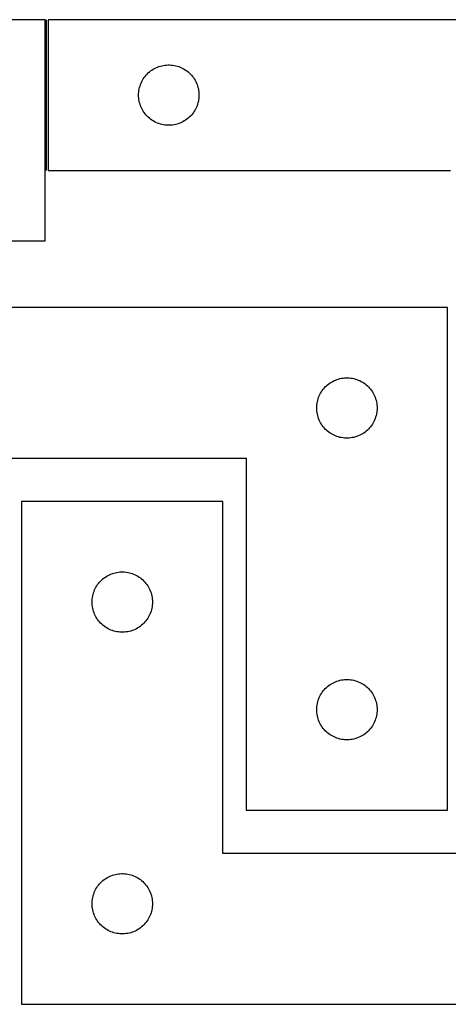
# Model space of a CAD drawing. Header units: millimetres. Extents: x 7 to 1493, y 7 to 496.
# Tile 3 of 5: x 613 to 826, y 7 to 496. Entities that reach past the tile are written whole.
import ezdxf

# ---------------------------------------------------------------- set-up
doc = ezdxf.new("R2010")
doc.units = ezdxf.units.MM
doc.layers.add('COMMON', color=5, linetype='CONTINUOUS', true_color=0x0000ff)
doc.layers.add('CUT', color=7, linetype='CONTINUOUS', true_color=0x000000)

msp = doc.modelspace()

# ---------------------------------------------------------------- linework, layer by layer
at = {"layer": 'COMMON'}
msp.add_line((626.173427, 421.096227), (626.173427, 496.096227), dxfattribs=at)
at = {"layer": 'CUT'}
for p, q in [((625.423426, 496.096227), (445.423426, 496.096227)), ((625.423426, 386.096227), (625.423426, 496.096227)), ((926.923427, 496.096227), (626.923427, 496.096227)), ((626.923427, 496.096227), (626.923427, 421.096227)), ((676.734327, 469.604507), (677.314529, 470.114434)), ((677.314529, 470.114434), (677.920213, 470.593816)), ((677.920213, 470.593816), (678.549771, 471.041382)), ((678.549771, 471.041382), (679.201535, 471.455946)), ((679.201535, 471.455946), (679.873776, 471.836409)), ((679.873776, 471.836409), (680.564711, 472.181761)), ((680.564711, 472.181761), (681.272509, 472.491086)), ((681.272509, 472.491086), (681.995291, 472.763565)), ((681.995291, 472.763565), (682.731142, 472.998475)), ((682.731142, 472.998475), (683.478111, 473.195193)), ((683.478111, 473.195193), (684.234216, 473.353196)), ((684.234216, 473.353196), (684.997452, 473.472067)), ((684.997452, 473.472067), (685.765795, 473.55149)), ((685.765795, 473.55149), (686.537208, 473.591254)), ((686.537208, 473.591254), (687.309646, 473.591254)), ((687.309646, 473.591254), (688.081059, 473.55149)), ((688.081059, 473.55149), (688.849402, 473.472067)), ((688.849402, 473.472067), (689.612638, 473.353196)), ((689.612638, 473.353196), (690.368743, 473.195193)), ((690.368743, 473.195193), (691.115711, 472.998475)), ((691.115711, 472.998475), (691.851563, 472.763565)), ((691.851563, 472.763565), (692.574345, 472.491086)), ((692.574345, 472.491086), (693.282143, 472.181761)), ((693.282143, 472.181761), (693.973078, 471.836409)), ((693.973078, 471.836409), (694.645319, 471.455946)), ((694.645319, 471.455946), (695.297083, 471.041382)), ((695.297083, 471.041382), (695.926641, 470.593816)), ((695.926641, 470.593816), (696.532325, 470.114434)), ((696.532325, 470.114434), (697.112527, 469.604507)), ((673.178673, 464.603036), (673.506121, 465.302634)), ((673.506121, 465.302634), (673.869148, 465.984448)), ((673.869148, 465.984448), (674.266794, 466.64667)), ((674.266794, 466.64667), (674.698002, 467.287543)), ((674.698002, 467.287543), (675.16163, 467.905369)), ((675.16163, 467.905369), (675.656448, 468.498509)), ((675.656448, 468.498509), (676.181144, 469.065389)), ((676.181144, 469.065389), (676.734327, 469.604507)), ((697.112527, 469.604507), (697.66571, 469.065389)), ((697.66571, 469.065389), (698.190406, 468.498509)), ((698.190406, 468.498509), (698.685224, 467.905369)), ((698.685224, 467.905369), (699.148852, 467.287543)), ((699.148852, 467.287543), (699.58006, 466.64667)), ((699.58006, 466.64667), (699.977706, 465.984448)), ((699.977706, 465.984448), (700.340733, 465.302634)), ((700.340733, 465.302634), (700.668181, 464.603036)), ((672.002929, 460.138542), (672.102109, 460.904586)), ((672.102109, 460.904586), (672.240592, 461.664508)), ((672.240592, 461.664508), (672.418011, 462.416294)), ((672.418011, 462.416294), (672.633896, 463.157949)), ((672.633896, 463.157949), (672.887675, 463.887508)), ((672.887675, 463.887508), (673.178673, 464.603036)), ((700.668181, 464.603036), (700.959179, 463.887508)), ((700.959179, 463.887508), (701.212958, 463.157949)), ((701.212958, 463.157949), (701.428843, 462.416294)), ((701.428843, 462.416294), (701.606262, 461.664508)), ((701.606262, 461.664508), (701.744745, 460.904586)), ((701.744745, 460.904586), (701.843925, 460.138542)), ((671.923427, 458.596227), (671.943316, 459.368408)), ((671.943316, 457.824046), (671.923427, 458.596227)), ((671.943316, 459.368408), (672.002929, 460.138542)), ((672.002929, 457.053912), (671.943316, 457.824046)), ((672.102109, 456.287868), (672.002929, 457.053912)), ((672.240592, 455.527946), (672.102109, 456.287868)), ((672.418011, 454.77616), (672.240592, 455.527946)), ((701.606262, 455.527946), (701.428843, 454.77616)), ((701.744745, 456.287868), (701.606262, 455.527946)), ((701.843925, 457.053912), (701.744745, 456.287868)), ((701.843925, 460.138542), (701.903538, 459.368408)), ((701.903538, 457.824046), (701.843925, 457.053912)), ((701.903538, 459.368408), (701.923427, 458.596227)), ((701.923427, 458.596227), (701.903538, 457.824046)), ((672.633896, 454.034504), (672.418011, 454.77616)), ((672.887675, 453.304946), (672.633896, 454.034504)), ((673.178673, 452.589418), (672.887675, 453.304946)), ((673.506121, 451.88982), (673.178673, 452.589418)), ((673.869148, 451.208006), (673.506121, 451.88982)), ((674.266794, 450.545784), (673.869148, 451.208006)), ((674.698002, 449.904911), (674.266794, 450.545784)), ((699.58006, 450.545784), (699.148852, 449.904911)), ((699.977706, 451.208006), (699.58006, 450.545784)), ((700.340733, 451.88982), (699.977706, 451.208006)), ((700.668181, 452.589418), (700.340733, 451.88982)), ((700.959179, 453.304946), (700.668181, 452.589418)), ((701.212958, 454.034504), (700.959179, 453.304946)), ((701.428843, 454.77616), (701.212958, 454.034504)), ((675.16163, 449.287085), (674.698002, 449.904911)), ((675.656448, 448.693945), (675.16163, 449.287085)), ((676.181144, 448.127065), (675.656448, 448.693945)), ((676.734327, 447.587946), (676.181144, 448.127065)), ((677.314529, 447.07802), (676.734327, 447.587946)), ((677.920213, 446.598638), (677.314529, 447.07802)), ((678.549771, 446.151072), (677.920213, 446.598638)), ((679.201535, 445.736508), (678.549771, 446.151072)), ((679.873776, 445.356045), (679.201535, 445.736508)), ((694.645319, 445.736508), (693.973078, 445.356045)), ((695.297083, 446.151072), (694.645319, 445.736508)), ((695.926641, 446.598638), (695.297083, 446.151072)), ((696.532325, 447.07802), (695.926641, 446.598638)), ((697.112527, 447.587946), (696.532325, 447.07802)), ((697.66571, 448.127065), (697.112527, 447.587946)), ((698.190406, 448.693945), (697.66571, 448.127065)), ((698.685224, 449.287085), (698.190406, 448.693945)), ((699.148852, 449.904911), (698.685224, 449.287085)), ((680.564711, 445.010693), (679.873776, 445.356045)), ((681.272509, 444.701367), (680.564711, 445.010693)), ((681.995291, 444.428889), (681.272509, 444.701367)), ((682.731142, 444.193979), (681.995291, 444.428889)), ((683.478111, 443.997261), (682.731142, 444.193979)), ((684.234216, 443.839258), (683.478111, 443.997261)), ((684.997452, 443.720387), (684.234216, 443.839258)), ((685.765795, 443.640964), (684.997452, 443.720387)), ((686.537208, 443.6012), (685.765795, 443.640964)), ((687.309646, 443.6012), (686.537208, 443.6012)), ((688.081059, 443.640964), (687.309646, 443.6012)), ((688.849402, 443.720387), (688.081059, 443.640964)), ((689.612638, 443.839258), (688.849402, 443.720387)), ((690.368743, 443.997261), (689.612638, 443.839258)), ((691.115711, 444.193979), (690.368743, 443.997261)), ((691.851563, 444.428889), (691.115711, 444.193979)), ((692.574345, 444.701367), (691.851563, 444.428889)), ((693.282143, 445.010693), (692.574345, 444.701367)), ((693.973078, 445.356045), (693.282143, 445.010693)), ((626.923427, 421.096227), (826.923427, 421.096227)), ((445.423426, 386.096227), (625.423426, 386.096227)), ((825.423426, 353.039342), (525.423426, 353.039342)), ((825.423426, 103.039342), (825.423426, 353.039342)), ((764.156447, 312.941624), (764.681143, 313.508505)), ((764.681143, 313.508505), (765.234326, 314.047623)), ((765.234326, 314.047623), (765.814528, 314.557549)), ((765.814528, 314.557549), (766.420212, 315.036931)), ((766.420212, 315.036931), (767.04977, 315.484497)), ((767.04977, 315.484497), (767.701534, 315.899062)), ((767.701534, 315.899062), (768.373775, 316.279524)), ((768.373775, 316.279524), (769.06471, 316.624876)), ((769.06471, 316.624876), (769.772508, 316.934202)), ((769.772508, 316.934202), (770.49529, 317.206681)), ((770.49529, 317.206681), (771.231141, 317.44159)), ((771.231141, 317.44159), (771.97811, 317.638308)), ((771.97811, 317.638308), (772.734215, 317.796311)), ((772.734215, 317.796311), (773.497451, 317.915182)), ((773.497451, 317.915182), (774.265794, 317.994605)), ((774.265794, 317.994605), (775.037207, 318.034369)), ((775.037207, 318.034369), (775.809645, 318.034369)), ((775.809645, 318.034369), (776.581058, 317.994605)), ((776.581058, 317.994605), (777.349401, 317.915182)), ((777.349401, 317.915182), (778.112637, 317.796311)), ((778.112637, 317.796311), (778.868742, 317.638308)), ((778.868742, 317.638308), (779.61571, 317.44159)), ((779.61571, 317.44159), (780.351562, 317.206681)), ((780.351562, 317.206681), (781.074344, 316.934202)), ((781.074344, 316.934202), (781.782142, 316.624876)), ((781.782142, 316.624876), (782.473077, 316.279524)), ((782.473077, 316.279524), (783.145318, 315.899062)), ((783.145318, 315.899062), (783.797082, 315.484497)), ((783.797082, 315.484497), (784.42664, 315.036931)), ((784.42664, 315.036931), (785.032324, 314.557549)), ((785.032324, 314.557549), (785.612526, 314.047623)), ((785.612526, 314.047623), (786.165709, 313.508505)), ((786.165709, 313.508505), (786.690405, 312.941624)), ((761.387674, 308.330624), (761.678672, 309.046151)), ((761.678672, 309.046151), (762.00612, 309.745749)), ((762.00612, 309.745749), (762.369147, 310.427563)), ((762.369147, 310.427563), (762.766793, 311.089785)), ((762.766793, 311.089785), (763.198001, 311.730659)), ((763.198001, 311.730659), (763.661629, 312.348484)), ((763.661629, 312.348484), (764.156447, 312.941624)), ((786.690405, 312.941624), (787.185223, 312.348484)), ((787.185223, 312.348484), (787.648851, 311.730659)), ((787.648851, 311.730659), (788.080059, 311.089785)), ((788.080059, 311.089785), (788.477705, 310.427563)), ((788.477705, 310.427563), (788.840732, 309.745749)), ((788.840732, 309.745749), (789.16818, 309.046151)), ((789.16818, 309.046151), (789.459178, 308.330624)), ((760.423426, 303.039342), (760.443315, 303.811524)), ((760.443315, 303.811524), (760.502928, 304.581657)), ((760.502928, 304.581657), (760.602108, 305.347701)), ((760.602108, 305.347701), (760.740591, 306.107623)), ((760.740591, 306.107623), (760.91801, 306.859409)), ((760.91801, 306.859409), (761.133895, 307.601065)), ((761.133895, 307.601065), (761.387674, 308.330624)), ((789.459178, 308.330624), (789.712957, 307.601065)), ((789.712957, 307.601065), (789.928842, 306.859409)), ((789.928842, 306.859409), (790.106261, 306.107623)), ((790.106261, 306.107623), (790.244744, 305.347701)), ((790.244744, 305.347701), (790.343924, 304.581657)), ((790.343924, 304.581657), (790.403537, 303.811524)), ((790.403537, 303.811524), (790.423426, 303.039342)), ((760.443315, 302.267161), (760.423426, 303.039342)), ((760.502928, 301.497027), (760.443315, 302.267161)), ((760.602108, 300.730984), (760.502928, 301.497027)), ((760.740591, 299.971061), (760.602108, 300.730984)), ((760.91801, 299.219275), (760.740591, 299.971061)), ((761.133895, 298.47762), (760.91801, 299.219275)), ((789.928842, 299.219275), (789.712957, 298.47762)), ((790.106261, 299.971061), (789.928842, 299.219275)), ((790.244744, 300.730984), (790.106261, 299.971061)), ((790.343924, 301.497027), (790.244744, 300.730984)), ((790.403537, 302.267161), (790.343924, 301.497027)), ((790.423426, 303.039342), (790.403537, 302.267161)), ((761.387674, 297.748061), (761.133895, 298.47762)), ((761.678672, 297.032534), (761.387674, 297.748061)), ((762.00612, 296.332935), (761.678672, 297.032534)), ((762.369147, 295.651121), (762.00612, 296.332935)), ((762.766793, 294.988899), (762.369147, 295.651121)), ((763.198001, 294.348026), (762.766793, 294.988899)), ((763.661629, 293.7302), (763.198001, 294.348026)), ((787.648851, 294.348026), (787.185223, 293.7302)), ((788.080059, 294.988899), (787.648851, 294.348026)), ((788.477705, 295.651121), (788.080059, 294.988899)), ((788.840732, 296.332935), (788.477705, 295.651121)), ((789.16818, 297.032534), (788.840732, 296.332935)), ((789.459178, 297.748061), (789.16818, 297.032534)), ((789.712957, 298.47762), (789.459178, 297.748061)), ((764.156447, 293.13706), (763.661629, 293.7302)), ((764.681143, 292.57018), (764.156447, 293.13706)), ((765.234326, 292.031062), (764.681143, 292.57018)), ((765.814528, 291.521136), (765.234326, 292.031062)), ((766.420212, 291.041754), (765.814528, 291.521136)), ((767.04977, 290.594187), (766.420212, 291.041754)), ((767.701534, 290.179623), (767.04977, 290.594187)), ((768.373775, 289.79916), (767.701534, 290.179623)), ((769.06471, 289.453808), (768.373775, 289.79916)), ((769.772508, 289.144483), (769.06471, 289.453808)), ((770.49529, 288.872004), (769.772508, 289.144483)), ((771.231141, 288.637094), (770.49529, 288.872004)), ((780.351562, 288.872004), (779.61571, 288.637094)), ((781.074344, 289.144483), (780.351562, 288.872004)), ((781.782142, 289.453808), (781.074344, 289.144483)), ((782.473077, 289.79916), (781.782142, 289.453808)), ((783.145318, 290.179623), (782.473077, 289.79916)), ((783.797082, 290.594187), (783.145318, 290.179623)), ((784.42664, 291.041754), (783.797082, 290.594187)), ((785.032324, 291.521136), (784.42664, 291.041754)), ((785.612526, 292.031062), (785.032324, 291.521136)), ((786.165709, 292.57018), (785.612526, 292.031062)), ((786.690405, 293.13706), (786.165709, 292.57018)), ((787.185223, 293.7302), (786.690405, 293.13706)), ((771.97811, 288.440377), (771.231141, 288.637094)), ((772.734215, 288.282373), (771.97811, 288.440377)), ((773.497451, 288.163502), (772.734215, 288.282373)), ((774.265794, 288.084079), (773.497451, 288.163502)), ((775.037207, 288.044315), (774.265794, 288.084079)), ((775.809645, 288.044315), (775.037207, 288.044315)), ((776.581058, 288.084079), (775.809645, 288.044315)), ((777.349401, 288.163502), (776.581058, 288.084079)), ((778.112637, 288.282373), (777.349401, 288.163502)), ((778.868742, 288.440377), (778.112637, 288.282373)), ((779.61571, 288.637094), (778.868742, 288.440377)), ((525.423426, 278.039342), (725.423426, 278.039342)), ((725.423426, 278.039342), (725.423426, 103.039342)), ((713.811433, 256.537383), (613.811433, 256.537383)), ((613.811433, 256.537383), (613.811433, 6.537383)), ((713.811433, 81.537383), (713.811433, 256.537383)), ((657.452717, 220.122917), (658.160514, 220.432243)), ((658.160514, 220.432243), (658.883297, 220.704722)), ((658.883297, 220.704722), (659.619148, 220.939631)), ((659.619148, 220.939631), (660.366116, 221.136349)), ((660.366116, 221.136349), (661.122221, 221.294352)), ((661.122221, 221.294352), (661.885457, 221.413223)), ((661.885457, 221.413223), (662.653801, 221.492646)), ((662.653801, 221.492646), (663.425214, 221.53241)), ((663.425214, 221.53241), (664.197651, 221.53241)), ((664.197651, 221.53241), (664.969065, 221.492646)), ((664.969065, 221.492646), (665.737408, 221.413223)), ((665.737408, 221.413223), (666.500644, 221.294352)), ((666.500644, 221.294352), (667.256749, 221.136349)), ((667.256749, 221.136349), (668.003717, 220.939631)), ((668.003717, 220.939631), (668.739568, 220.704722)), ((668.739568, 220.704722), (669.462351, 220.432243)), ((669.462351, 220.432243), (670.170148, 220.122917)), ((651.586008, 215.2287), (652.049635, 215.846525)), ((652.049635, 215.846525), (652.544454, 216.439665)), ((652.544454, 216.439665), (653.06915, 217.006545)), ((653.06915, 217.006545), (653.622332, 217.545664)), ((653.622332, 217.545664), (654.202535, 218.05559)), ((654.202535, 218.05559), (654.808218, 218.534972)), ((654.808218, 218.534972), (655.437777, 218.982538)), ((655.437777, 218.982538), (656.089541, 219.397103)), ((656.089541, 219.397103), (656.761781, 219.777565)), ((656.761781, 219.777565), (657.452717, 220.122917)), ((670.170148, 220.122917), (670.861084, 219.777565)), ((670.861084, 219.777565), (671.533325, 219.397103)), ((671.533325, 219.397103), (672.185088, 218.982538)), ((672.185088, 218.982538), (672.814647, 218.534972)), ((672.814647, 218.534972), (673.42033, 218.05559)), ((673.42033, 218.05559), (674.000533, 217.545664)), ((674.000533, 217.545664), (674.553715, 217.006545)), ((674.553715, 217.006545), (675.078412, 216.439665)), ((675.078412, 216.439665), (675.57323, 215.846525)), ((675.57323, 215.846525), (676.036858, 215.2287)), ((649.306017, 210.35745), (649.521902, 211.099106)), ((649.521902, 211.099106), (649.77568, 211.828664)), ((649.77568, 211.828664), (650.066679, 212.544192)), ((650.066679, 212.544192), (650.394126, 213.24379)), ((650.394126, 213.24379), (650.757154, 213.925604)), ((650.757154, 213.925604), (651.154799, 214.587826)), ((651.154799, 214.587826), (651.586008, 215.2287)), ((676.036858, 215.2287), (676.468066, 214.587826)), ((676.468066, 214.587826), (676.865711, 213.925604)), ((676.865711, 213.925604), (677.228739, 213.24379)), ((677.228739, 213.24379), (677.556186, 212.544192)), ((677.556186, 212.544192), (677.847185, 211.828664)), ((677.847185, 211.828664), (678.100963, 211.099106)), ((678.100963, 211.099106), (678.316848, 210.35745)), ((648.811433, 206.537383), (648.831321, 207.309564)), ((648.831321, 205.765202), (648.811433, 206.537383)), ((648.831321, 207.309564), (648.890934, 208.079698)), ((648.890934, 204.995068), (648.831321, 205.765202)), ((648.890934, 208.079698), (648.990114, 208.845742)), ((648.990114, 208.845742), (649.128597, 209.605664)), ((649.128597, 209.605664), (649.306017, 210.35745)), ((678.316848, 210.35745), (678.494268, 209.605664)), ((678.494268, 209.605664), (678.632751, 208.845742)), ((678.632751, 208.845742), (678.731931, 208.079698)), ((678.731931, 208.079698), (678.791544, 207.309564)), ((678.791544, 205.765202), (678.731931, 204.995068)), ((678.791544, 207.309564), (678.811433, 206.537383)), ((678.811433, 206.537383), (678.791544, 205.765202)), ((648.990114, 204.229025), (648.890934, 204.995068)), ((649.128597, 203.469102), (648.990114, 204.229025)), ((649.306017, 202.717316), (649.128597, 203.469102)), ((649.521902, 201.975661), (649.306017, 202.717316)), ((649.77568, 201.246102), (649.521902, 201.975661)), ((650.066679, 200.530575), (649.77568, 201.246102)), ((677.847185, 201.246102), (677.556186, 200.530575)), ((678.100963, 201.975661), (677.847185, 201.246102)), ((678.316848, 202.717316), (678.100963, 201.975661)), ((678.494268, 203.469102), (678.316848, 202.717316)), ((678.632751, 204.229025), (678.494268, 203.469102)), ((678.731931, 204.995068), (678.632751, 204.229025)), ((650.394126, 199.830976), (650.066679, 200.530575)), ((650.757154, 199.149162), (650.394126, 199.830976)), ((651.154799, 198.48694), (650.757154, 199.149162)), ((651.586008, 197.846067), (651.154799, 198.48694)), ((652.049635, 197.228241), (651.586008, 197.846067)), ((652.544454, 196.635101), (652.049635, 197.228241)), ((653.06915, 196.068221), (652.544454, 196.635101)), ((653.622332, 195.529103), (653.06915, 196.068221)), ((674.553715, 196.068221), (674.000533, 195.529103)), ((675.078412, 196.635101), (674.553715, 196.068221)), ((675.57323, 197.228241), (675.078412, 196.635101)), ((676.036858, 197.846067), (675.57323, 197.228241)), ((676.468066, 198.48694), (676.036858, 197.846067)), ((676.865711, 199.149162), (676.468066, 198.48694)), ((677.228739, 199.830976), (676.865711, 199.149162)), ((677.556186, 200.530575), (677.228739, 199.830976)), ((654.202535, 195.019176), (653.622332, 195.529103)), ((654.808218, 194.539795), (654.202535, 195.019176)), ((655.437777, 194.092228), (654.808218, 194.539795)), ((656.089541, 193.677664), (655.437777, 194.092228)), ((656.761781, 193.297201), (656.089541, 193.677664)), ((657.452717, 192.951849), (656.761781, 193.297201)), ((658.160514, 192.642524), (657.452717, 192.951849)), ((658.883297, 192.370045), (658.160514, 192.642524)), ((659.619148, 192.135135), (658.883297, 192.370045)), ((660.366116, 191.938418), (659.619148, 192.135135)), ((661.122221, 191.780414), (660.366116, 191.938418)), ((661.885457, 191.661543), (661.122221, 191.780414)), ((662.653801, 191.58212), (661.885457, 191.661543)), ((663.425214, 191.542356), (662.653801, 191.58212)), ((664.197651, 191.542356), (663.425214, 191.542356)), ((664.969065, 191.58212), (664.197651, 191.542356)), ((665.737408, 191.661543), (664.969065, 191.58212)), ((666.500644, 191.780414), (665.737408, 191.661543)), ((667.256749, 191.938418), (666.500644, 191.780414)), ((668.003717, 192.135135), (667.256749, 191.938418)), ((668.739568, 192.370045), (668.003717, 192.135135)), ((669.462351, 192.642524), (668.739568, 192.370045)), ((670.170148, 192.951849), (669.462351, 192.642524)), ((670.861084, 193.297201), (670.170148, 192.951849)), ((671.533325, 193.677664), (670.861084, 193.297201)), ((672.185088, 194.092228), (671.533325, 193.677664)), ((672.814647, 194.539795), (672.185088, 194.092228)), ((673.42033, 195.019176), (672.814647, 194.539795)), ((674.000533, 195.529103), (673.42033, 195.019176)), ((768.373775, 166.279524), (769.06471, 166.624876)), ((769.06471, 166.624876), (769.772508, 166.934202)), ((769.772508, 166.934202), (770.49529, 167.206681)), ((770.49529, 167.206681), (771.231141, 167.44159)), ((771.231141, 167.44159), (771.97811, 167.638308)), ((771.97811, 167.638308), (772.734215, 167.796311)), ((772.734215, 167.796311), (773.497451, 167.915182)), ((773.497451, 167.915182), (774.265794, 167.994605)), ((774.265794, 167.994605), (775.037207, 168.034369)), ((775.037207, 168.034369), (775.809645, 168.034369)), ((775.809645, 168.034369), (776.581058, 167.994605)), ((776.581058, 167.994605), (777.349401, 167.915182)), ((777.349401, 167.915182), (778.112637, 167.796311)), ((778.112637, 167.796311), (778.868742, 167.638308)), ((778.868742, 167.638308), (779.61571, 167.44159)), ((779.61571, 167.44159), (780.351562, 167.206681)), ((780.351562, 167.206681), (781.074344, 166.934202)), ((781.074344, 166.934202), (781.782142, 166.624876)), ((781.782142, 166.624876), (782.473077, 166.279524)), ((762.766793, 161.089785), (763.198001, 161.730659)), ((763.198001, 161.730659), (763.661629, 162.348484)), ((763.661629, 162.348484), (764.156447, 162.941624)), ((764.156447, 162.941624), (764.681143, 163.508505)), ((764.681143, 163.508505), (765.234326, 164.047623)), ((765.234326, 164.047623), (765.814528, 164.557549)), ((765.814528, 164.557549), (766.420212, 165.036931)), ((766.420212, 165.036931), (767.04977, 165.484497)), ((767.04977, 165.484497), (767.701534, 165.899062)), ((767.701534, 165.899062), (768.373775, 166.279524)), ((782.473077, 166.279524), (783.145318, 165.899062)), ((783.145318, 165.899062), (783.797082, 165.484497)), ((783.797082, 165.484497), (784.42664, 165.036931)), ((784.42664, 165.036931), (785.032324, 164.557549)), ((785.032324, 164.557549), (785.612526, 164.047623)), ((785.612526, 164.047623), (786.165709, 163.508505)), ((786.165709, 163.508505), (786.690405, 162.941624)), ((786.690405, 162.941624), (787.185223, 162.348484)), ((787.185223, 162.348484), (787.648851, 161.730659)), ((787.648851, 161.730659), (788.080059, 161.089785)), ((760.740591, 156.107623), (760.91801, 156.859409)), ((760.91801, 156.859409), (761.133895, 157.601065)), ((761.133895, 157.601065), (761.387674, 158.330624)), ((761.387674, 158.330624), (761.678672, 159.046151)), ((761.678672, 159.046151), (762.00612, 159.745749)), ((762.00612, 159.745749), (762.369147, 160.427563)), ((762.369147, 160.427563), (762.766793, 161.089785)), ((788.080059, 161.089785), (788.477705, 160.427563)), ((788.477705, 160.427563), (788.840732, 159.745749)), ((788.840732, 159.745749), (789.16818, 159.046151)), ((789.16818, 159.046151), (789.459178, 158.330624)), ((789.459178, 158.330624), (789.712957, 157.601065)), ((789.712957, 157.601065), (789.928842, 156.859409)), ((789.928842, 156.859409), (790.106261, 156.107623)), ((760.423426, 153.039342), (760.443315, 153.811524)), ((760.443315, 152.267161), (760.423426, 153.039342)), ((760.443315, 153.811524), (760.502928, 154.581657)), ((760.502928, 151.497027), (760.443315, 152.267161)), ((760.502928, 154.581657), (760.602108, 155.347701)), ((760.602108, 155.347701), (760.740591, 156.107623)), ((790.106261, 156.107623), (790.244744, 155.347701)), ((790.244744, 155.347701), (790.343924, 154.581657)), ((790.343924, 154.581657), (790.403537, 153.811524)), ((790.403537, 152.267161), (790.343924, 151.497027)), ((790.403537, 153.811524), (790.423426, 153.039342)), ((790.423426, 153.039342), (790.403537, 152.267161)), ((760.602108, 150.730984), (760.502928, 151.497027)), ((760.740591, 149.971061), (760.602108, 150.730984)), ((760.91801, 149.219275), (760.740591, 149.971061)), ((761.133895, 148.47762), (760.91801, 149.219275)), ((761.387674, 147.748061), (761.133895, 148.47762)), ((761.678672, 147.032534), (761.387674, 147.748061)), ((762.00612, 146.332935), (761.678672, 147.032534)), ((789.16818, 147.032534), (788.840732, 146.332935)), ((789.459178, 147.748061), (789.16818, 147.032534)), ((789.712957, 148.47762), (789.459178, 147.748061)), ((789.928842, 149.219275), (789.712957, 148.47762)), ((790.106261, 149.971061), (789.928842, 149.219275)), ((790.244744, 150.730984), (790.106261, 149.971061)), ((790.343924, 151.497027), (790.244744, 150.730984)), ((762.369147, 145.651121), (762.00612, 146.332935)), ((762.766793, 144.988899), (762.369147, 145.651121)), ((763.198001, 144.348026), (762.766793, 144.988899)), ((763.661629, 143.7302), (763.198001, 144.348026)), ((764.156447, 143.13706), (763.661629, 143.7302)), ((764.681143, 142.57018), (764.156447, 143.13706)), ((765.234326, 142.031062), (764.681143, 142.57018)), ((765.814528, 141.521136), (765.234326, 142.031062)), ((785.612526, 142.031062), (785.032324, 141.521136)), ((786.165709, 142.57018), (785.612526, 142.031062)), ((786.690405, 143.13706), (786.165709, 142.57018)), ((787.185223, 143.7302), (786.690405, 143.13706)), ((787.648851, 144.348026), (787.185223, 143.7302)), ((788.080059, 144.988899), (787.648851, 144.348026)), ((788.477705, 145.651121), (788.080059, 144.988899)), ((788.840732, 146.332935), (788.477705, 145.651121)), ((766.420212, 141.041754), (765.814528, 141.521136)), ((767.04977, 140.594187), (766.420212, 141.041754)), ((767.701534, 140.179623), (767.04977, 140.594187)), ((768.373775, 139.79916), (767.701534, 140.179623)), ((769.06471, 139.453808), (768.373775, 139.79916)), ((769.772508, 139.144483), (769.06471, 139.453808)), ((770.49529, 138.872004), (769.772508, 139.144483)), ((771.231141, 138.637094), (770.49529, 138.872004)), ((771.97811, 138.440377), (771.231141, 138.637094)), ((772.734215, 138.282373), (771.97811, 138.440377)), ((773.497451, 138.163502), (772.734215, 138.282373)), ((774.265794, 138.084079), (773.497451, 138.163502)), ((775.037207, 138.044315), (774.265794, 138.084079)), ((775.809645, 138.044315), (775.037207, 138.044315)), ((776.581058, 138.084079), (775.809645, 138.044315)), ((777.349401, 138.163502), (776.581058, 138.084079)), ((778.112637, 138.282373), (777.349401, 138.163502)), ((778.868742, 138.440377), (778.112637, 138.282373)), ((779.61571, 138.637094), (778.868742, 138.440377)), ((780.351562, 138.872004), (779.61571, 138.637094)), ((781.074344, 139.144483), (780.351562, 138.872004)), ((781.782142, 139.453808), (781.074344, 139.144483)), ((782.473077, 139.79916), (781.782142, 139.453808)), ((783.145318, 140.179623), (782.473077, 139.79916)), ((783.797082, 140.594187), (783.145318, 140.179623)), ((784.42664, 141.041754), (783.797082, 140.594187)), ((785.032324, 141.521136), (784.42664, 141.041754)), ((725.423426, 103.039342), (825.423426, 103.039342)), ((913.811433, 81.537383), (713.811433, 81.537383)), ((654.808218, 68.534972), (655.437777, 68.982538)), ((655.437777, 68.982538), (656.089541, 69.397103)), ((656.089541, 69.397103), (656.761781, 69.777565)), ((656.761781, 69.777565), (657.452717, 70.122917)), ((657.452717, 70.122917), (658.160514, 70.432243)), ((658.160514, 70.432243), (658.883297, 70.704722)), ((658.883297, 70.704722), (659.619148, 70.939631)), ((659.619148, 70.939631), (660.366116, 71.136349)), ((660.366116, 71.136349), (661.122221, 71.294352)), ((661.122221, 71.294352), (661.885457, 71.413223)), ((661.885457, 71.413223), (662.653801, 71.492646)), ((662.653801, 71.492646), (663.425214, 71.53241)), ((663.425214, 71.53241), (664.197651, 71.53241)), ((664.197651, 71.53241), (664.969065, 71.492646)), ((664.969065, 71.492646), (665.737408, 71.413223)), ((665.737408, 71.413223), (666.500644, 71.294352)), ((666.500644, 71.294352), (667.256749, 71.136349)), ((667.256749, 71.136349), (668.003717, 70.939631)), ((668.003717, 70.939631), (668.739568, 70.704722)), ((668.739568, 70.704722), (669.462351, 70.432243)), ((669.462351, 70.432243), (670.170148, 70.122917)), ((670.170148, 70.122917), (670.861084, 69.777565)), ((670.861084, 69.777565), (671.533325, 69.397103)), ((671.533325, 69.397103), (672.185088, 68.982538)), ((672.185088, 68.982538), (672.814647, 68.534972)), ((650.394126, 63.24379), (650.757154, 63.925604)), ((650.757154, 63.925604), (651.154799, 64.587826)), ((651.154799, 64.587826), (651.586008, 65.2287)), ((651.586008, 65.2287), (652.049635, 65.846525)), ((652.049635, 65.846525), (652.544454, 66.439665)), ((652.544454, 66.439665), (653.06915, 67.006545)), ((653.06915, 67.006545), (653.622332, 67.545664)), ((653.622332, 67.545664), (654.202535, 68.05559)), ((654.202535, 68.05559), (654.808218, 68.534972)), ((672.814647, 68.534972), (673.42033, 68.05559)), ((673.42033, 68.05559), (674.000533, 67.545664)), ((674.000533, 67.545664), (674.553715, 67.006545)), ((674.553715, 67.006545), (675.078412, 66.439665)), ((675.078412, 66.439665), (675.57323, 65.846525)), ((675.57323, 65.846525), (676.036858, 65.2287)), ((676.036858, 65.2287), (676.468066, 64.587826)), ((676.468066, 64.587826), (676.865711, 63.925604)), ((676.865711, 63.925604), (677.228739, 63.24379)), ((648.890934, 58.079698), (648.990114, 58.845742)), ((648.990114, 58.845742), (649.128597, 59.605664)), ((649.128597, 59.605664), (649.306017, 60.35745)), ((649.306017, 60.35745), (649.521902, 61.099106)), ((649.521902, 61.099106), (649.77568, 61.828664)), ((649.77568, 61.828664), (650.066679, 62.544192)), ((650.066679, 62.544192), (650.394126, 63.24379)), ((677.228739, 63.24379), (677.556186, 62.544192)), ((677.556186, 62.544192), (677.847185, 61.828664)), ((677.847185, 61.828664), (678.100963, 61.099106)), ((678.100963, 61.099106), (678.316848, 60.35745)), ((678.316848, 60.35745), (678.494268, 59.605664)), ((678.494268, 59.605664), (678.632751, 58.845742)), ((678.632751, 58.845742), (678.731931, 58.079698)), ((648.811433, 56.537383), (648.831321, 57.309564)), ((648.831321, 55.765202), (648.811433, 56.537383)), ((648.831321, 57.309564), (648.890934, 58.079698)), ((648.890934, 54.995068), (648.831321, 55.765202)), ((648.990114, 54.229025), (648.890934, 54.995068)), ((649.128597, 53.469102), (648.990114, 54.229025)), ((678.632751, 54.229025), (678.494268, 53.469102)), ((678.731931, 54.995068), (678.632751, 54.229025)), ((678.731931, 58.079698), (678.791544, 57.309564)), ((678.791544, 55.765202), (678.731931, 54.995068)), ((678.791544, 57.309564), (678.811433, 56.537383)), ((678.811433, 56.537383), (678.791544, 55.765202)), ((649.306017, 52.717316), (649.128597, 53.469102)), ((649.521902, 51.975661), (649.306017, 52.717316)), ((649.77568, 51.246102), (649.521902, 51.975661)), ((650.066679, 50.530575), (649.77568, 51.246102)), ((650.394126, 49.830976), (650.066679, 50.530575)), ((650.757154, 49.149162), (650.394126, 49.830976)), ((651.154799, 48.48694), (650.757154, 49.149162)), ((676.865711, 49.149162), (676.468066, 48.48694)), ((677.228739, 49.830976), (676.865711, 49.149162)), ((677.556186, 50.530575), (677.228739, 49.830976)), ((677.847185, 51.246102), (677.556186, 50.530575)), ((678.100963, 51.975661), (677.847185, 51.246102)), ((678.316848, 52.717316), (678.100963, 51.975661)), ((678.494268, 53.469102), (678.316848, 52.717316)), ((651.586008, 47.846067), (651.154799, 48.48694)), ((652.049635, 47.228241), (651.586008, 47.846067)), ((652.544454, 46.635101), (652.049635, 47.228241)), ((653.06915, 46.068221), (652.544454, 46.635101)), ((653.622332, 45.529103), (653.06915, 46.068221)), ((654.202535, 45.019176), (653.622332, 45.529103)), ((654.808218, 44.539795), (654.202535, 45.019176)), ((655.437777, 44.092228), (654.808218, 44.539795)), ((656.089541, 43.677664), (655.437777, 44.092228)), ((672.185088, 44.092228), (671.533325, 43.677664)), ((672.814647, 44.539795), (672.185088, 44.092228)), ((673.42033, 45.019176), (672.814647, 44.539795)), ((674.000533, 45.529103), (673.42033, 45.019176)), ((674.553715, 46.068221), (674.000533, 45.529103)), ((675.078412, 46.635101), (674.553715, 46.068221)), ((675.57323, 47.228241), (675.078412, 46.635101)), ((676.036858, 47.846067), (675.57323, 47.228241)), ((676.468066, 48.48694), (676.036858, 47.846067)), ((656.761781, 43.297201), (656.089541, 43.677664)), ((657.452717, 42.951849), (656.761781, 43.297201)), ((658.160514, 42.642524), (657.452717, 42.951849)), ((658.883297, 42.370045), (658.160514, 42.642524)), ((659.619148, 42.135135), (658.883297, 42.370045)), ((660.366116, 41.938418), (659.619148, 42.135135)), ((661.122221, 41.780414), (660.366116, 41.938418)), ((661.885457, 41.661543), (661.122221, 41.780414)), ((662.653801, 41.58212), (661.885457, 41.661543)), ((663.425214, 41.542356), (662.653801, 41.58212)), ((664.197651, 41.542356), (663.425214, 41.542356)), ((664.969065, 41.58212), (664.197651, 41.542356)), ((665.737408, 41.661543), (664.969065, 41.58212)), ((666.500644, 41.780414), (665.737408, 41.661543)), ((667.256749, 41.938418), (666.500644, 41.780414)), ((668.003717, 42.135135), (667.256749, 41.938418)), ((668.739568, 42.370045), (668.003717, 42.135135)), ((669.462351, 42.642524), (668.739568, 42.370045)), ((670.170148, 42.951849), (669.462351, 42.642524)), ((670.861084, 43.297201), (670.170148, 42.951849)), ((671.533325, 43.677664), (670.861084, 43.297201)), ((613.811433, 6.537383), (913.811433, 6.537383))]:
    msp.add_line(p, q, dxfattribs=at)

doc.saveas('drawing.dxf')
